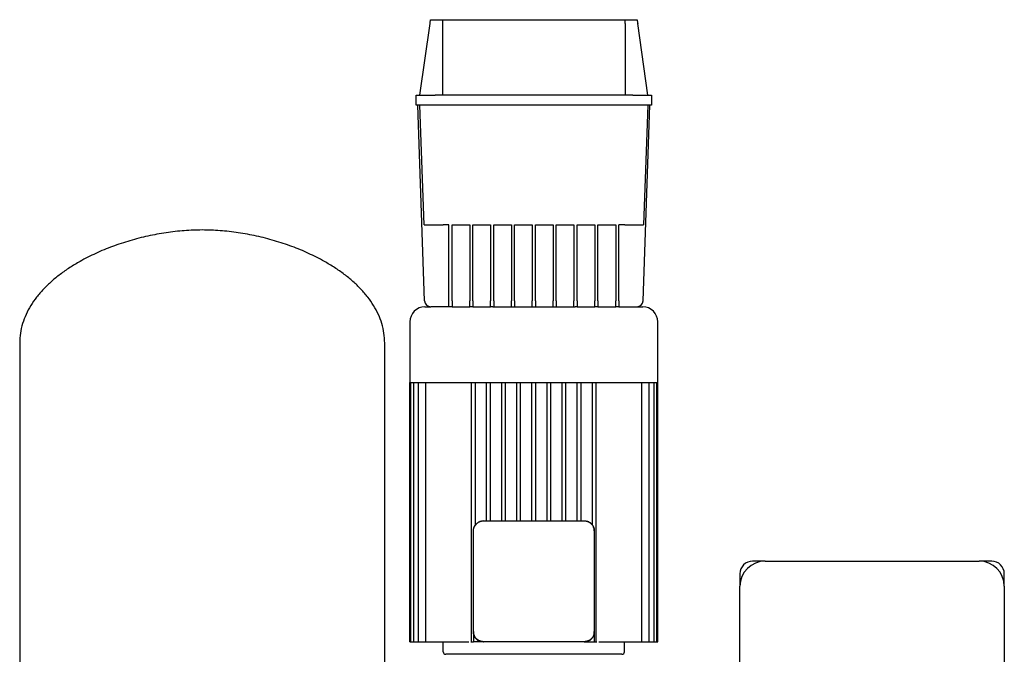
# Model space of a CAD drawing. Header units: millimetres. Extents: x 16 to 1246, y 16 to 960.
# Tile 2 of 3: x 33 to 816, y 456 to 960. Entities that reach past the tile are written whole.
import ezdxf

# ---------------------------------------------------------------- set-up
doc = ezdxf.new("R2010")
doc.units = ezdxf.units.MM

msp = doc.modelspace()

# ---------------------------------------------------------------- linework, layer by layer
at = {"color": 7, "linetype": 'Continuous', "lineweight": 25}
for p, q in [((351.43, 900.23), (359.43, 957.16)), ((359.86, 960.23), (369.42, 960.23)), ((369.42, 960.23), (514.44, 960.23)), ((369.43, 957.16), (369.43, 900.23)), ((514.43, 957.16), (514.43, 900.23)), ((514.44, 960.23), (524, 960.23)), ((532.43, 900.23), (524.43, 957.16)), ((348.43, 892.23), (348.43, 900.23)), ((348.43, 900.23), (363.43, 900.23)), ((520.43, 900.23), (363.43, 900.23)), ((520.43, 900.23), (535.43, 900.23)), ((535.43, 900.23), (535.43, 892.23)), ((363.43, 892.23), (348.43, 892.23)), ((355.1, 737.06), (349.68, 892.23)), ((354.75, 797.23), (351.43, 892.23)), ((520.43, 892.23), (363.43, 892.23)), ((535.43, 892.23), (520.43, 892.23)), ((528.76, 737.06), (534.18, 892.23)), ((532.43, 892.23), (529.11, 797.23)), ((374.43, 797.23), (369.74, 797.23)), ((374.43, 737.06), (374.43, 797.23)), ((376.93, 797.23), (390.99, 797.23)), ((376.93, 737.06), (376.93, 797.23)), ((390.99, 797.23), (390.99, 737.06)), ((393.49, 797.23), (407.56, 797.23)), ((393.49, 737.06), (393.49, 797.23)), ((407.56, 797.23), (407.56, 737.06)), ((410.06, 797.23), (424.12, 797.23)), ((410.06, 737.06), (410.06, 797.23)), ((424.12, 797.23), (424.12, 737.06)), ((426.62, 797.23), (440.68, 797.23)), ((426.62, 737.06), (426.62, 797.23)), ((440.68, 797.23), (440.68, 737.06)), ((443.18, 797.23), (457.24, 797.23)), ((443.18, 737.06), (443.18, 797.23)), ((457.24, 797.23), (457.24, 737.06)), ((459.74, 797.23), (473.81, 797.23)), ((459.74, 737.06), (459.74, 797.23)), ((473.81, 797.23), (473.81, 737.06)), ((476.31, 797.23), (490.37, 797.23)), ((476.31, 737.06), (476.31, 797.23)), ((490.37, 797.23), (490.37, 737.06)), ((492.87, 797.23), (506.93, 797.23)), ((492.87, 737.06), (492.87, 797.23)), ((506.93, 797.23), (506.93, 737.06)), ((514.12, 797.23), (509.43, 797.23)), ((509.43, 737.06), (509.43, 797.23)), ((374.43, 732.23), (374.43, 737.06)), ((376.93, 737.06), (376.93, 732.23)), ((390.99, 732.23), (390.99, 737.06)), ((393.49, 737.06), (393.49, 732.23)), ((407.56, 732.23), (407.56, 737.06)), ((410.06, 737.06), (410.06, 732.23)), ((424.12, 732.23), (424.12, 737.06)), ((426.62, 737.06), (426.62, 732.23)), ((440.68, 732.23), (440.68, 737.06)), ((443.18, 737.06), (443.18, 732.23)), ((457.24, 732.23), (457.24, 737.06)), ((459.74, 737.06), (459.74, 732.23)), ((473.81, 732.23), (473.81, 737.06)), ((476.31, 737.06), (476.31, 732.23)), ((490.37, 732.23), (490.37, 737.06)), ((492.87, 737.06), (492.87, 732.23)), ((506.93, 732.23), (506.93, 737.06)), ((509.43, 737.06), (509.43, 732.23)), ((355.43, 732.23), (360.1, 732.23)), ((374.43, 732.23), (360.1, 732.23)), ((376.93, 732.23), (374.43, 732.23)), ((376.93, 732.23), (390.99, 732.23)), ((393.49, 732.23), (390.99, 732.23)), ((393.49, 732.23), (407.56, 732.23)), ((409.24, 732.23), (407.56, 732.23)), ((409.24, 732.23), (441.93, 732.23)), ((441.93, 732.23), (474.62, 732.23)), ((476.31, 732.23), (474.62, 732.23)), ((476.31, 732.23), (490.37, 732.23)), ((492.87, 732.23), (490.37, 732.23)), ((492.87, 732.23), (506.93, 732.23)), ((509.43, 732.23), (506.93, 732.23)), ((509.43, 732.23), (523.77, 732.23)), ((523.77, 732.23), (528.43, 732.23)), ((343.43, 720.23), (343.43, 672.23)), ((540.43, 672.23), (540.43, 720.23)), ((33.43, 703.43), (33.43, 432.84)), ((323.43, 432.84), (323.43, 703.43)), ((343.43, 672.23), (441.93, 672.23)), ((343.43, 466.23), (343.43, 672.23)), ((344.18, 466.23), (344.18, 672.23)), ((346.45, 466.23), (346.45, 672.23)), ((350.36, 466.23), (350.36, 672.23)), ((356.14, 466.23), (356.14, 672.23)), ((392.43, 466.23), (392.43, 672.23)), ((395.43, 558.9), (395.43, 672.23)), ((404.43, 562.23), (404.43, 672.23)), ((407.43, 562.23), (407.43, 672.23)), ((416.43, 562.23), (416.43, 672.23)), ((419.43, 562.23), (419.43, 672.23)), ((428.43, 562.23), (428.43, 672.23)), ((431.43, 562.23), (431.43, 672.23)), ((440.43, 562.23), (440.43, 672.23)), ((441.93, 672.23), (540.43, 672.23)), ((443.43, 562.23), (443.43, 672.23)), ((452.43, 562.23), (452.43, 672.23)), ((455.43, 562.23), (455.43, 672.23)), ((464.43, 562.23), (464.43, 672.23)), ((467.43, 562.23), (467.43, 672.23)), ((476.43, 562.23), (476.43, 672.23)), ((479.43, 562.23), (479.43, 672.23)), ((488.43, 558.9), (488.43, 672.23)), ((491.43, 466.23), (491.43, 672.23)), ((527.72, 466.23), (527.72, 672.23)), ((533.5, 466.23), (533.5, 672.23)), ((537.42, 466.23), (537.42, 672.23)), ((539.69, 466.23), (539.69, 672.23)), ((540.43, 466.23), (540.43, 672.23)), ((401.93, 562.23), (481.93, 562.23)), ((393.93, 474.23), (393.93, 554.23)), ((489.93, 554.23), (489.93, 474.23)), ((625.68, 530.23), (615.68, 530.23)), ((625.68, 530.23), (795.68, 530.23)), ((805.68, 530.23), (795.68, 530.23)), ((605.68, 520.23), (605.68, 510.23)), ((815.68, 510.23), (815.68, 520.23)), ((605.68, 270.23), (605.68, 510.23)), ((815.68, 510.23), (815.68, 270.23)), ((393.93, 474.23), (393.93, 473.84)), ((393.93, 473.84), (394, 473.48)), ((393.93, 473.84), (393.93, 466.23)), ((489.93, 473.84), (489.93, 474.23)), ((489.93, 473.84), (489.93, 466.23)), ((343.43, 466.23), (344.18, 466.23)), ((344.18, 466.23), (345.68, 466.23)), ((345.68, 466.23), (346.45, 466.23)), ((346.45, 466.23), (347.95, 466.23)), ((347.95, 466.23), (350.36, 466.23)), ((350.36, 466.23), (351.86, 466.23)), ((351.86, 466.23), (356.14, 466.23)), ((356.14, 466.23), (357.64, 466.23)), ((357.64, 466.23), (388.79, 466.23)), ((369.93, 458.23), (369.93, 466.23)), ((388.79, 466.23), (390.23, 466.23)), ((391.82, 466.23), (392.43, 466.23)), ((392.43, 466.23), (393.93, 466.23)), ((401.53, 466.23), (393.93, 466.23)), ((401.53, 466.23), (401.93, 466.23)), ((481.93, 466.23), (401.93, 466.23)), ((481.93, 466.23), (482.33, 466.23)), ((482.33, 466.23), (482.69, 466.31)), ((482.33, 466.23), (489.93, 466.23)), ((489.93, 466.23), (491.43, 466.23)), ((491.43, 466.23), (492.04, 466.23)), ((493.63, 466.23), (495.07, 466.23)), ((495.07, 466.23), (526.22, 466.23)), ((513.93, 458.23), (513.93, 466.23)), ((526.22, 466.23), (527.72, 466.23)), ((527.72, 466.23), (532, 466.23)), ((532, 466.23), (533.5, 466.23)), ((533.5, 466.23), (535.92, 466.23)), ((535.92, 466.23), (537.42, 466.23)), ((537.42, 466.23), (538.19, 466.23)), ((538.19, 466.23), (539.69, 466.23)), ((539.69, 466.23), (540.43, 466.23)), ((511.93, 456.23), (371.93, 456.23))]:
    msp.add_line(p, q, dxfattribs=at)
at = {"color": 7, "linetype": 'Continuous', "lineweight": 25, "flags": 128}
for points in [[(401.93, 562.23), (400.37, 562.08), (398.95, 561.66)], [(489.93, 554.23), (489.78, 555.8), (489.35, 557.22)]]:
    msp.add_lwpolyline(points, dxfattribs=at)
at = {"color": 7, "linetype": 'Continuous', "lineweight": 25}
for centre, radius, start, end in [((360.1, 737.23), 5, 182, 270), ((523.77, 737.23), 5, 270, 358), ((355.43, 720.23), 12, 90, 180), ((528.43, 720.23), 12, 0, 90), ((401.93, 554.23), 8, 136.53899, 158.09347), ((481.93, 554.23), 8, 46.53899, 68.09347), ((625.68, 510.23), 20, 90, 180), ((615.68, 520.23), 10, 90, 180), ((795.68, 510.23), 20, 0, 90), ((805.68, 520.23), 10, 0, 90), ((371.93, 458.23), 2, 180, 270), ((511.93, 458.23), 2, 270, 0)]:
    msp.add_arc(centre, radius, start, end, dxfattribs=at)
for points in [[(359.43, 957.16), (359.58, 958.18), (359.72, 959.21), (359.86, 960.23)], [(369.42, 960.23), (369.43, 959.21), (369.43, 958.18), (369.43, 957.16)], [(514.43, 957.16), (514.43, 958.18), (514.43, 959.21), (514.44, 960.23)], [(524, 960.23), (524.14, 959.21), (524.29, 958.18), (524.43, 957.16)]]:
    msp.add_open_spline(points, degree=3, dxfattribs=at)
for points, knots in [([(178.43, 793.23), (173.69, 793.12), (164.1, 792.9), (149.69, 791.19), (135.26, 788.55), (121.02, 784.9), (107.16, 780.32), (93.89, 774.84), (82.6, 769.12), (73.22, 763.46), (65.61, 758.15), (58.63, 752.47), (52.34, 746.43), (46.81, 740.04), (42.13, 733.32), (38.34, 726.28), (35.57, 718.93), (33.77, 711.28), (33.54, 706.06), (33.43, 703.43)], [0, 0, 0, 0, 0.076609, 0.154857, 0.234025, 0.313364, 0.392122, 0.469576, 0.545055, 0.596413, 0.646366, 0.694802, 0.741676, 0.787017, 0.830956, 0.873749, 0.915793, 0.957642, 1, 1, 1, 1]), ([(323.43, 703.43), (323.32, 706.06), (323.1, 711.28), (321.3, 718.93), (318.52, 726.28), (314.74, 733.32), (310.05, 740.04), (304.52, 746.43), (298.23, 752.47), (291.25, 758.15), (283.64, 763.46), (274.27, 769.12), (262.97, 774.84), (249.7, 780.32), (235.84, 784.9), (221.6, 788.55), (207.17, 791.19), (192.77, 792.9), (183.18, 793.12), (178.43, 793.23)], [0, 0, 0, 0, 0.0423577, 0.0842065, 0.1262506, 0.1690436, 0.2129833, 0.2583242, 0.3051976, 0.3536345, 0.4035867, 0.4549447, 0.5304243, 0.6078776, 0.686636, 0.7659746, 0.8451428, 0.9233912, 1, 1, 1, 1]), ([(354.75, 797.23), (354.75, 797.23), (354.83, 797.23), (355.17, 797.23), (355.44, 797.23), (356.17, 797.23), (356.63, 797.23), (357.75, 797.23), (358.41, 797.23), (359.87, 797.23), (360.68, 797.23), (362.39, 797.23), (363.3, 797.23), (365.14, 797.23), (366.08, 797.23), (367.94, 797.23), (368.86, 797.23), (369.74, 797.23)], [0, 0, 0, 0, 0.125, 0.125, 0.25, 0.25, 0.375, 0.375, 0.5, 0.5, 0.625, 0.625, 0.75, 0.75, 0.875, 0.875, 1, 1, 1, 1]), ([(514.12, 797.23), (515.01, 797.23), (515.92, 797.23), (517.78, 797.23), (518.72, 797.23), (520.57, 797.23), (521.47, 797.23), (523.18, 797.23), (523.99, 797.23), (525.46, 797.23), (526.11, 797.23), (527.23, 797.23), (527.7, 797.23), (528.43, 797.23), (528.69, 797.23), (529.04, 797.23), (529.11, 797.23), (529.11, 797.23)], [0, 0, 0, 0, 0.125, 0.125, 0.25, 0.25, 0.375, 0.375, 0.5, 0.5, 0.625, 0.625, 0.75, 0.75, 0.875, 0.875, 1, 1, 1, 1]), ([(393.93, 554.23), (393.93, 554.33), (393.93, 554.51), (393.95, 554.79), (393.97, 555.06), (394.01, 555.34), (394.05, 555.61), (394.1, 555.88), (394.16, 556.15), (394.24, 556.42), (394.32, 556.69), (394.41, 556.96), (394.48, 557.13), (394.51, 557.22)], [0, 0, 0, 0, 0.089329, 0.178896, 0.268727, 0.358849, 0.449287, 0.540068, 0.631218, 0.722761, 0.814723, 0.907127, 1, 1, 1, 1]), ([(394.51, 557.22), (394.54, 557.3), (394.61, 557.47), (394.73, 557.71), (394.85, 557.95), (394.98, 558.19), (395.11, 558.42), (395.26, 558.65), (395.41, 558.87), (395.56, 559.08), (395.73, 559.29), (395.9, 559.49), (396.08, 559.69), (396.32, 559.94), (396.65, 560.25), (397.06, 560.59), (397.5, 560.9), (397.96, 561.19), (398.44, 561.44), (398.78, 561.59), (398.95, 561.66)], [0, 0, 0, 0, 0.042358, 0.084511, 0.126469, 0.168241, 0.209835, 0.251263, 0.292532, 0.333654, 0.374637, 0.415492, 0.456228, 0.496856, 0.579183, 0.662013, 0.745429, 0.829513, 0.914344, 1, 1, 1, 1]), ([(398.95, 561.66), (399.03, 561.69), (399.21, 561.76), (399.47, 561.85), (399.74, 561.93), (400.01, 562), (400.28, 562.06), (400.56, 562.12), (400.83, 562.16), (401.11, 562.19), (401.38, 562.22), (401.66, 562.23), (401.84, 562.23), (401.93, 562.23)], [0, 0, 0, 0, 0.092863, 0.185261, 0.277217, 0.368757, 0.459904, 0.550685, 0.641126, 0.731251, 0.821087, 0.910662, 1, 1, 1, 1]), ([(481.93, 562.23), (482.02, 562.23), (482.21, 562.23), (482.48, 562.22), (482.76, 562.19), (483.03, 562.16), (483.31, 562.12), (483.58, 562.06), (483.85, 562), (484.12, 561.93), (484.39, 561.85), (484.65, 561.76), (484.83, 561.69), (484.92, 561.66)], [0, 0, 0, 0, 0.0893294, 0.1788962, 0.2687272, 0.3588489, 0.4492873, 0.5400684, 0.6312178, 0.7227609, 0.8147225, 0.9071275, 1, 1, 1, 1]), ([(484.92, 561.66), (485, 561.62), (485.17, 561.55), (485.41, 561.44), (485.65, 561.32), (485.89, 561.19), (486.12, 561.05), (486.34, 560.91), (486.56, 560.76), (486.78, 560.6), (486.99, 560.44), (487.19, 560.27), (487.38, 560.09), (487.64, 559.84), (487.94, 559.52), (488.29, 559.11), (488.6, 558.67), (488.88, 558.2), (489.14, 557.72), (489.28, 557.39), (489.35, 557.22)], [0, 0, 0, 0, 0.042358, 0.084511, 0.126469, 0.168241, 0.209835, 0.251263, 0.292532, 0.333654, 0.374637, 0.415492, 0.456228, 0.496856, 0.579183, 0.662013, 0.745429, 0.829513, 0.914344, 1, 1, 1, 1]), ([(489.35, 557.22), (489.39, 557.13), (489.46, 556.96), (489.55, 556.69), (489.63, 556.42), (489.7, 556.15), (489.76, 555.88), (489.81, 555.61), (489.86, 555.34), (489.89, 555.06), (489.91, 554.79), (489.93, 554.51), (489.93, 554.33), (489.93, 554.23)], [0, 0, 0, 0, 0.092863, 0.185261, 0.277217, 0.368757, 0.459904, 0.550685, 0.641126, 0.731251, 0.821087, 0.910662, 1, 1, 1, 1]), ([(394.51, 471.25), (394.48, 471.34), (394.41, 471.51), (394.32, 471.78), (394.24, 472.05), (394.16, 472.32), (394.1, 472.59), (394.05, 472.86), (394.01, 473.13), (393.97, 473.41), (393.95, 473.68), (393.93, 473.96), (393.93, 474.14), (393.93, 474.23)], [0, 0, 0, 0, 0.092863, 0.185261, 0.277217, 0.368757, 0.459904, 0.550685, 0.641126, 0.731251, 0.821087, 0.910662, 1, 1, 1, 1]), ([(394.32, 471.89), (394.37, 471.55), (394.57, 470.26), (396.03, 468.36), (398.03, 466.95), (399.97, 466.33), (401, 466.27), (401.53, 466.23)], [0, 0, 0, 0, 0.104042, 0.391788, 0.686399, 0.839297, 1, 1, 1, 1]), ([(398.95, 466.81), (398.86, 466.85), (398.7, 466.92), (398.45, 467.03), (398.21, 467.15), (397.98, 467.28), (397.75, 467.42), (397.52, 467.56), (397.3, 467.71), (397.09, 467.87), (396.88, 468.03), (396.67, 468.2), (396.48, 468.38), (396.22, 468.62), (395.92, 468.95), (395.58, 469.36), (395.26, 469.8), (394.98, 470.27), (394.72, 470.75), (394.58, 471.08), (394.51, 471.25)], [0, 0, 0, 0, 0.042358, 0.084511, 0.126469, 0.168241, 0.209835, 0.251263, 0.292532, 0.333654, 0.374637, 0.415492, 0.456228, 0.496856, 0.579183, 0.662013, 0.745429, 0.829513, 0.914344, 1, 1, 1, 1]), ([(484.28, 466.62), (484.62, 466.68), (485.91, 466.87), (487.8, 468.33), (489.21, 470.34), (489.84, 472.27), (489.9, 473.31), (489.93, 473.84)], [0, 0, 0, 0, 0.104042, 0.391788, 0.686399, 0.839297, 1, 1, 1, 1]), ([(489.35, 471.25), (489.32, 471.17), (489.25, 471), (489.14, 470.76), (489.02, 470.52), (488.89, 470.28), (488.75, 470.05), (488.61, 469.82), (488.46, 469.6), (488.3, 469.39), (488.13, 469.18), (487.96, 468.98), (487.79, 468.78), (487.54, 468.53), (487.22, 468.22), (486.8, 467.88), (486.36, 467.57), (485.9, 467.28), (485.42, 467.03), (485.08, 466.88), (484.92, 466.81)], [0, 0, 0, 0, 0.042358, 0.084511, 0.126469, 0.168241, 0.209835, 0.251263, 0.292532, 0.333654, 0.374637, 0.415492, 0.456228, 0.496856, 0.579183, 0.662013, 0.745429, 0.829513, 0.914344, 1, 1, 1, 1]), ([(489.93, 474.23), (489.93, 474.14), (489.93, 473.96), (489.91, 473.68), (489.89, 473.41), (489.86, 473.13), (489.81, 472.86), (489.76, 472.59), (489.7, 472.32), (489.63, 472.05), (489.55, 471.78), (489.46, 471.51), (489.39, 471.34), (489.35, 471.25)], [0, 0, 0, 0, 0.089329, 0.178896, 0.268727, 0.358849, 0.449287, 0.540068, 0.631218, 0.722761, 0.814723, 0.907127, 1, 1, 1, 1]), ([(401.93, 466.23), (401.84, 466.24), (401.66, 466.24), (401.38, 466.25), (401.11, 466.28), (400.83, 466.31), (400.56, 466.35), (400.28, 466.4), (400.01, 466.47), (399.74, 466.54), (399.47, 466.62), (399.21, 466.71), (399.03, 466.78), (398.95, 466.81)], [0, 0, 0, 0, 0.089329, 0.178896, 0.268727, 0.358849, 0.449287, 0.540068, 0.631218, 0.722761, 0.814723, 0.907127, 1, 1, 1, 1]), ([(484.92, 466.81), (484.83, 466.78), (484.65, 466.71), (484.39, 466.62), (484.12, 466.54), (483.85, 466.47), (483.58, 466.4), (483.31, 466.35), (483.03, 466.31), (482.76, 466.28), (482.48, 466.25), (482.21, 466.24), (482.02, 466.24), (481.93, 466.23)], [0, 0, 0, 0, 0.0928635, 0.1852612, 0.2772174, 0.3687568, 0.4599044, 0.5506855, 0.6411257, 0.7312509, 0.8210874, 0.9106615, 1, 1, 1, 1])]:
    msp.add_open_spline(points, degree=3, knots=knots, dxfattribs=at)

doc.saveas('drawing.dxf')
